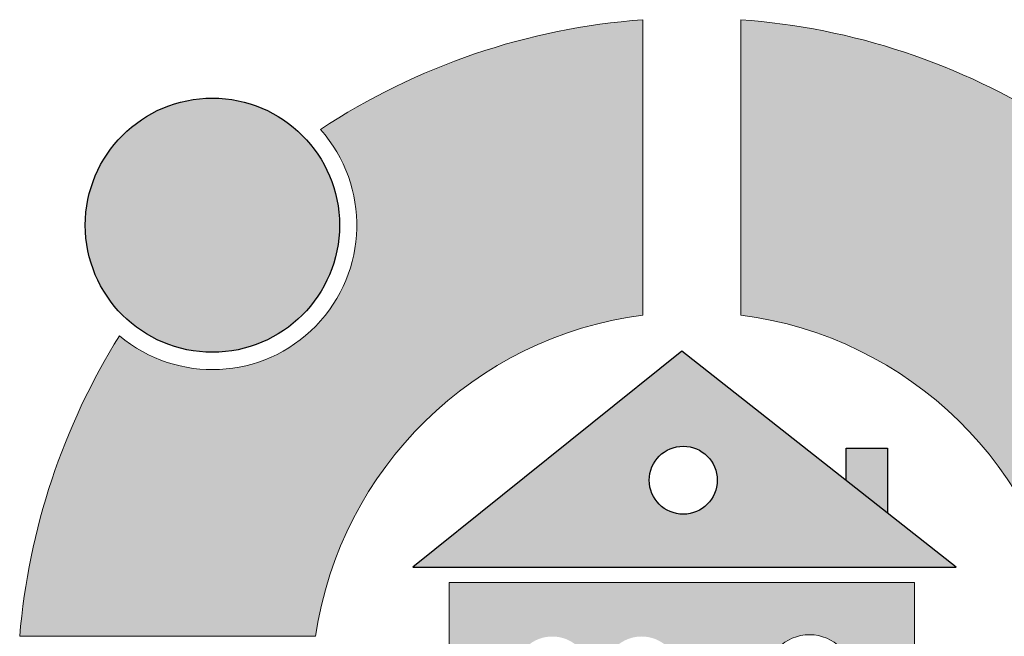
# Model space of a CAD drawing. Header units: centimetres. Extents: x 36226 to 898353716, y 11794 to 57421.
# Tile 11 of 15: x 898353534 to 898353612, y 12806 to 12855. Entities that reach past the tile are written whole.
import ezdxf

# ---------------------------------------------------------------- set-up
doc = ezdxf.new("R2010")
doc.units = ezdxf.units.CM
doc.header["$MEASUREMENT"] = 0

msp = doc.modelspace()

# ---------------------------------------------------------------- hatches: boundary and pattern name
at = {"linetype": 'Continuous', "lineweight": 20}
for points in [[(898353534.051, 12806.181), (898353557.479, 12806.181, -0.334688), (898353583.401, 12831.606), (898353583.401, 12854.999, 0.128208), (898353557.876, 12846.309, -0.929184), (898353541.954, 12829.972, 0.118932)], [(898353591.155, 12831.613, -0.335183), (898353617.13, 12806.181), (898353640.558, 12806.181, 0.126084), (898353631.841, 12831.238), (898353616.065, 12831.238), (898353616.065, 12846.742, 0.124678), (898353591.155, 12855.002)]]:
    msp.add_hatch(color=152, dxfattribs=at).paths.add_polyline_path(points)
at = {"linetype": 'Continuous', "lineweight": 25, "true_color": 0xdf0000}
for points in [[(898353559.381, 12838.725, 1), (898353539.248, 12838.725, 1)], [(898353602.775, 12821.073), (898353599.499, 12821.073), (898353599.499, 12818.516), (898353602.775, 12815.939)]]:
    msp.add_hatch(color=12, dxfattribs=at).paths.add_polyline_path(points)
h = msp.add_hatch(color=12, dxfattribs=at)
h.paths.add_polyline_path([(898353565.181, 12811.654), (898353608.223, 12811.654), (898353586.492, 12828.746)])
h.paths.add_polyline_path([(898353583.915, 12818.531, -1.000002), (898353589.3, 12818.531, -1)], flags=0)
at = {"linetype": 'Continuous', "lineweight": 20}
h = msp.add_hatch(color=152, dxfattribs=at)
h.paths.add_polyline_path([(898353568.055, 12810.415), (898353568.055, 12792.238), (898353593.108, 12792.238), (898353593.108, 12802.794, -0.999998), (898353600.107, 12802.794), (898353600.107, 12792.238), (898353604.93, 12792.238), (898353604.93, 12810.415)])
h.paths.add_polyline_path([(898353579.208, 12798.183), (898353573.26, 12798.183), (898353573.26, 12802.44), (898353579.208, 12802.44)], flags=0)
h.paths.add_polyline_path([(898353573.267, 12803.383, -0.933066), (898353579.201, 12803.383)], flags=0)
h.paths.add_polyline_path([(898353580.332, 12802.44), (898353586.28, 12802.44), (898353586.28, 12798.183), (898353580.332, 12798.183)], flags=0)
h.paths.add_polyline_path([(898353586.273, 12803.383), (898353580.339, 12803.383, -0.933066)], flags=0)

# ---------------------------------------------------------------- linework, layer by layer
at = {"color": 152, "linetype": 'Continuous', "lineweight": 20}
for p, q in [((898353583.401, 12854.999), (898353583.401, 12831.606)), ((898353591.155, 12855.002), (898353591.155, 12831.613))]:
    msp.add_line(p, q, dxfattribs=at)
at = {"color": 12, "linetype": 'Continuous', "lineweight": 25, "true_color": 0xdf0000, "flags": 128}
msp.add_lwpolyline([(898353565.181, 12811.654), (898353608.223, 12811.654), (898353586.492, 12828.746)], close=True, dxfattribs=at)
msp.add_lwpolyline([(898353599.499, 12818.516), (898353599.499, 12821.073), (898353602.775, 12821.073), (898353602.775, 12815.939)], dxfattribs=at)
at = {"color": 152, "linetype": 'Continuous', "lineweight": 20, "flags": 128}
for points in [[(898353593.108, 12792.238), (898353568.055, 12792.238), (898353568.055, 12810.415), (898353604.93, 12810.415), (898353604.93, 12792.238), (898353600.107, 12792.238)], [(898353534.051, 12806.181), (898353557.479, 12806.181)]]:
    msp.add_lwpolyline(points, dxfattribs=at)
at = {"color": 12, "linetype": 'Continuous', "lineweight": 25, "true_color": 0xdf0000}
for centre, radius in [((898353549.315, 12838.725), 10.067), ((898353586.608, 12818.531), 2.692)]:
    msp.add_circle(centre, radius, dxfattribs=at)
at = {"color": 152, "linetype": 'Continuous', "lineweight": 20}
for centre, radius, start, end in [((898353587.305, 12801.7), 53.441, 94.18901, 123.41266), ((898353587.305, 12801.7), 53.441, 57.4408, 85.86816), ((898353549.315, 12838.725), 11.437, 229.9411, 41.5321), ((898353587.305, 12801.7), 30.16, 97.4368, 171.45599), ((898353587.305, 12801.7), 30.16, 8.54401, 82.66507), ((898353587.305, 12801.7), 53.441, 148.06053, 175.19029), ((898353596.607, 12802.794), 3.5, 0, 180)]:
    msp.add_arc(centre, radius, start, end, dxfattribs=at)

doc.saveas('drawing.dxf')
